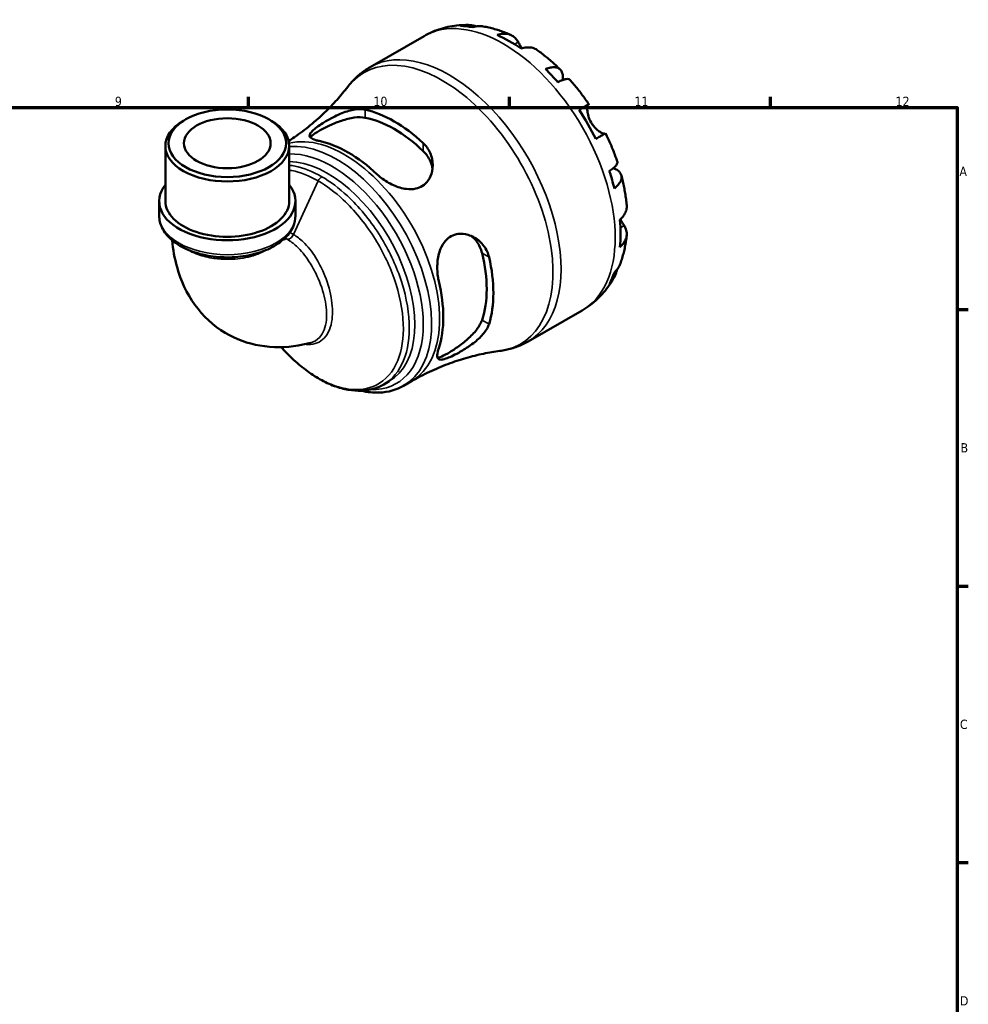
# Model space of a CAD drawing. Header units: millimetres. Extents: x 0 to 902, y 0 to 823.
# Tile 6 of 6: x 569 to 824, y 333 to 598. Entities that reach past the tile are written whole.
import ezdxf

# ---------------------------------------------------------------- set-up
doc = ezdxf.new("R2010")
doc.units = ezdxf.units.MM
for name, color, linetype, lineweight in [('Border (ISO)', 7, 'Continuous', 70), ('Visible (ISO)', 7, 'Continuous', 50), ('Visible Narrow (ISO)', 7, 'Continuous', 35)]:
    doc.layers.add(name, color=color, linetype=linetype, lineweight=lineweight)
doc.styles.add('Note Text (ISO)', font='tahoma.ttf')

# ---------------------------------------------------------------- blocks, each defined once
blk = doc.blocks.new('Borders Default Border')
at = {"layer": 'Border (ISO)'}
for p, q in [((630.75, 574), (630.75, 576.9)), ((700.83, 574), (700.83, 576.9)), ((770.92, 574), (770.92, 576.9)), ((821, 519.75), (823.9, 519.75)), ((821, 445.5), (823.9, 445.5)), ((821, 371.25), (823.9, 371.25))]:
    blk.add_line(p, q, dxfattribs=at)
at = {"layer": 'Border (ISO)', "flags": 128}
blk.add_lwpolyline([(20, 20), (20, 574), (821, 574), (821, 20), (20, 20)], dxfattribs=at)
at = {"layer": 'Border (ISO)', "color": 232, "true_color": 0xca0064, "char_height": 2.5, "attachment_point": 7, "style": 'Note Text (ISO)'}
for s, insert in [('9', (594.88, 574.35)), ('10', (664.29, 574.35)), ('11', (734.37, 574.4)), ('12', (804.46, 574.4)), ('A', (821.59, 555.62)), ('B', (821.89, 481.37)), ('C', (821.73, 407.08)), ('D', (821.73, 332.88))]:
    blk.add_mtext(s, dxfattribs=dict(at, insert=insert))

msp = doc.modelspace()

# ---------------------------------------------------------------- linework, layer by layer
at = {"layer": 'Visible (ISO)'}
for p, q in [((663.4, 584.83), (677.925, 593.194)), ((613.868, 570.797), (613.264, 570.447)), ((636.262, 570.797), (636.865, 570.447)), ((608.44, 548.865), (608.44, 563.704)), ((641.689, 548.865), (641.689, 563.704)), ((606.778, 545.007), (606.778, 548.865)), ((643.352, 545.007), (643.352, 548.865)), ((705.818, 511.17), (720.343, 519.535)), ((667.043, 499.631), (668.523, 500.483)), ((672.393, 499.278), (674.543, 500.516))]:
    msp.add_line(p, q, dxfattribs=at)
for centre, major_axis, ratio, start_param, end_param in [((700.725, 557.28), (-21.095, 36.633), 0.5780931, 5.8322823, 5.9525576), ((700.725, 557.28), (-21.095, 36.633), 0.5780931, 5.3930671, 5.6063746), ((700.725, 557.28), (-21.095, 36.633), 0.5780931, 5.0468841, 5.1671594), ((669.869, 539.511), (18.783, -32.618), 0.5780931, 2.0615542, 2.6547022), ((669.869, 539.511), (17.529, -30.439), 0.5780931, 2.039602, 2.6766544), ((700.725, 557.28), (-21.095, 36.633), 0.5780931, 4.6076689, 4.8209764), ((625.065, 563.704), (-16.625, 0), 0.5758617, 5.5016397, 10.2063236), ((657.494, 532.386), (-18.032, 31.312), 0.5780931, 5.1903808, 5.8090609), ((700.725, 557.28), (-21.095, 36.633), 0.5780931, 4.2614859, 4.3817613), ((625.065, 548.865), (-18.287, 0), 0.5758617, 5.8534856, 9.8544776), ((625.065, 548.865), (-16.625, 0), 0.5758617, 0, 3.1415927), ((700.725, 557.28), (-21.095, 36.633), 0.5780931, 3.8222708, 4.0355783), ((669.869, 539.511), (17.529, -30.439), 0.5780931, 0.4688056, 1.1058581), ((669.869, 539.511), (18.783, -32.618), 0.5780931, 0.4907579, 1.0839059), ((700.725, 557.28), (21.095, -36.633), 0.5780931, 0.3344951, 0.4547705), ((657.494, 532.386), (-18.032, 31.312), 0.5780931, 3.6195845, 4.2382646)]:
    msp.add_ellipse(centre, major_axis=major_axis, ratio=ratio, start_param=start_param, end_param=end_param, dxfattribs=at)
for major_axis in [(15.774, 0), (11.637, 0)]:
    msp.add_ellipse((625.065, 564.398), major_axis=major_axis, ratio=0.5758617, dxfattribs=at)
for points, knots in [([(677.925, 593.194), (678.645, 593.609), (679.389, 593.982), (680.911, 594.64), (681.689, 594.924), (683.265, 595.403), (684.062, 595.598), (685.664, 595.9), (686.469, 596.007), (688.074, 596.14), (688.875, 596.166), (689.671, 596.153)], [5.49972085, 5.49972085, 5.49972085, 5.49972085, 5.56615501, 5.56615501, 5.63258916, 5.63258916, 5.69902332, 5.69902332, 5.76545747, 5.76545747, 5.83189163, 5.83189163, 5.83189163, 5.83189163]), ([(687.647, 595.888), (688.21, 596.047), (688.788, 596.132), (689.871, 596.169), (690.475, 596.121), (691.342, 595.935), (691.612, 595.86), (691.875, 595.773)], [0.21343366, 0.21343366, 0.21343366, 0.21343366, 0.41600999, 0.41600999, 0.62434849, 0.62434849, 0.71922, 0.71922, 0.71922, 0.71922]), ([(693.779, 595.762), (693.357, 595.835), (692.93, 595.858), (692.04, 595.816), (691.503, 595.728), (690.967, 595.566)], [6.10244735, 6.10244735, 6.10244735, 6.10244735, 6.26990562, 6.26990562, 6.47248196, 6.47248196, 6.47248196, 6.47248196]), ([(693.779, 595.763), (694.294, 595.674), (694.805, 595.57), (695.819, 595.338), (696.322, 595.208), (697.319, 594.924), (697.814, 594.77), (698.795, 594.437), (699.281, 594.26), (700.244, 593.882), (700.722, 593.682), (701.195, 593.472)], [5.94784428, 5.94784428, 5.94784428, 5.94784428, 5.99219972, 5.99219972, 6.03655517, 6.03655517, 6.08091061, 6.08091061, 6.12526605, 6.12526605, 6.16962149, 6.16962149, 6.16962149, 6.16962149]), ([(697.543, 593.476), (698.052, 593.649), (698.549, 593.753), (699.443, 593.839), (699.919, 593.823), (700.809, 593.646), (701.222, 593.484), (701.917, 593.077), (702.263, 592.795), (702.788, 592.185), (702.988, 591.885), (703.153, 591.57)], [0.21343841, 0.21343841, 0.21343841, 0.21343841, 0.41559978, 0.41559978, 0.62400044, 0.62400044, 0.8324011, 0.8324011, 1.04178819, 1.04178819, 1.20124236, 1.20124236, 1.20124236, 1.20124236]), ([(703.153, 591.57), (703.221, 591.439), (703.297, 591.298), (703.459, 590.997), (703.545, 590.839), (703.754, 590.463), (703.879, 590.243), (704.042, 589.968), (704.07, 589.921), (704.099, 589.874)], [-0.72877811, -0.72877811, -0.72877811, -0.72877811, -0.65864576, -0.65864576, -0.58948737, -0.58948737, -0.50282865, -0.50282865, -0.48506763, -0.48506763, -0.48506763, -0.48506763]), ([(708.215, 589.433), (708.122, 589.5), (708.027, 589.561), (707.586, 589.819), (707.173, 589.981), (706.283, 590.158), (705.807, 590.174), (704.913, 590.089), (704.416, 589.984), (703.907, 589.812)], [5.814227, 5.814227, 5.814227, 5.814227, 5.87111315, 5.87111315, 6.07951382, 6.07951382, 6.28791448, 6.28791448, 6.49007585, 6.49007585, 6.49007585, 6.49007585]), ([(708.215, 589.434), (708.651, 589.124), (709.083, 588.805), (709.937, 588.153), (710.36, 587.818), (711.198, 587.134), (711.612, 586.784), (712.431, 586.069), (712.836, 585.704), (713.638, 584.96), (714.034, 584.581), (714.425, 584.195)], [0.11624927, 0.11624927, 0.11624927, 0.11624927, 0.1612114, 0.1612114, 0.20617354, 0.20617354, 0.25113567, 0.25113567, 0.2960978, 0.2960978, 0.34105993, 0.34105993, 0.34105993, 0.34105993]), ([(657.393, 579.538), (657.718, 579.961), (658.059, 580.372), (658.772, 581.17), (659.145, 581.556), (659.92, 582.298), (660.323, 582.655), (661.157, 583.336), (661.588, 583.66), (662.476, 584.272), (662.932, 584.56), (663.4, 584.83)], [5.26418401, 5.26418401, 5.26418401, 5.26418401, 5.31129137, 5.31129137, 5.35839874, 5.35839874, 5.40550611, 5.40550611, 5.45261348, 5.45261348, 5.49972085, 5.49972085, 5.49972085, 5.49972085]), ([(710.484, 584.327), (710.967, 584.519), (711.426, 584.653), (712.228, 584.806), (712.642, 584.836), (713.383, 584.768), (713.709, 584.669), (714.23, 584.39), (714.471, 584.184), (714.843, 583.656), (714.973, 583.333), (715.122, 582.661), (715.153, 582.249), (715.117, 581.656), (715.103, 581.513), (715.085, 581.368)], [0.2134337, 0.2134337, 0.2134337, 0.2134337, 0.41601, 0.41601, 0.6243485, 0.6243485, 0.832687, 0.832687, 1.0415719, 1.0415719, 1.2504568, 1.2504568, 1.4601279, 1.4601279, 1.5239813, 1.5239813, 1.5239813, 1.5239813]), ([(717.034, 581.443), (716.959, 581.527), (716.854, 581.585), (716.56, 581.662), (716.322, 581.668), (715.734, 581.575), (715.385, 581.476), (714.678, 581.222), (714.26, 581.046), (713.803, 580.826)], [5.70165265, 5.70165265, 5.70165265, 5.70165265, 5.85322864, 5.85322864, 6.06156713, 6.06156713, 6.26990562, 6.26990562, 6.47248196, 6.47248196, 6.47248196, 6.47248196]), ([(657.393, 579.538), (656.525, 578.407), (655.572, 577.252), (653.497, 574.932), (652.375, 573.766), (649.969, 571.463), (648.686, 570.325), (645.98, 568.116), (644.556, 567.044), (642.569, 565.674), (642.056, 565.331), (641.537, 564.994)], [5.26418401, 5.26418401, 5.26418401, 5.26418401, 5.31129137, 5.31129137, 5.35839874, 5.35839874, 5.40550611, 5.40550611, 5.45261348, 5.45261348, 5.46873724, 5.46873724, 5.46873724, 5.46873724]), ([(717.035, 581.443), (717.4, 581.032), (717.759, 580.616), (718.469, 579.772), (718.818, 579.344), (719.507, 578.478), (719.846, 578.039), (720.514, 577.152), (720.843, 576.703), (721.488, 575.797), (721.806, 575.339), (722.117, 574.876)], [0.44390917, 0.44390917, 0.44390917, 0.44390917, 0.48833164, 0.48833164, 0.5327541, 0.5327541, 0.57717656, 0.57717656, 0.62159902, 0.62159902, 0.66602149, 0.66602149, 0.66602149, 0.66602149]), ([(719.491, 573.374), (719.926, 573.624), (720.312, 573.846), (720.943, 574.208), (721.243, 574.38), (721.711, 574.647), (721.879, 574.743), (722.081, 574.857), (722.132, 574.885), (722.099, 574.864), (722.045, 574.831), (721.96, 574.781)], [0.21343841, 0.21343841, 0.21343841, 0.21343841, 0.41559978, 0.41559978, 0.62400044, 0.62400044, 0.8324011, 0.8324011, 1.04178819, 1.04178819, 1.20124236, 1.20124236, 1.20124236, 1.20124236]), ([(721.96, 574.781), (721.938, 574.769), (721.917, 574.75), (721.853, 574.671), (721.813, 574.588), (721.744, 574.353), (721.717, 574.199), (721.68, 573.751), (721.681, 573.431), (721.762, 572.622), (721.857, 572.125), (722.183, 571.073), (722.416, 570.528), (722.714, 570.013)], [-0.72474413, -0.72474413, -0.72474413, -0.72474413, -0.68292689, -0.68292689, -0.58946764, -0.58946764, -0.49014387, -0.49014387, -0.34933517, -0.34933517, -0.17856496, -0.17856496, 0, 0, 0, 0]), ([(649.716, 565.003), (649.387, 565.071), (649.087, 565.145), (648.132, 565.428), (647.648, 565.663), (647.116, 566.219), (647.077, 566.543), (647.448, 567.237), (647.743, 567.573), (648.528, 568.27), (648.959, 568.606), (649.991, 569.341), (650.583, 569.731), (652.077, 570.645), (652.996, 571.157), (655.172, 572.225), (656.447, 572.743), (658.781, 573.4), (659.855, 573.572), (661.275, 573.553), (661.699, 573.507), (662.091, 573.419)], [-3.0744805, -3.0744805, -3.0744805, -3.0744805, -2.9275472, -2.9275472, -2.5564656, -2.5564656, -2.1770295, -2.1770295, -1.8962541, -1.8962541, -1.6711798, -1.6711798, -1.4362173, -1.4362173, -1.1221314, -1.1221314, -0.7060755, -0.7060755, -0.3297742, -0.3297742, -0.1550611, -0.1550611, -0.1550611, -0.1550611]), ([(647.353, 565.976), (647.463, 566.129), (647.621, 566.295), (648.268, 566.848), (648.932, 567.286), (650.501, 568.189), (651.481, 568.699), (653.581, 569.662), (654.702, 570.112), (656.86, 570.829), (658.051, 571.133), (660.26, 571.43), (661.278, 571.421), (662.091, 571.262)], [2.2364074, 2.2364074, 2.2364074, 2.2364074, 2.3942509, 2.3942509, 2.7271193, 2.7271193, 3.0599876, 3.0599876, 3.392856, 3.392856, 3.755796, 3.755796, 4.1187359, 4.1187359, 4.1187359, 4.1187359]), ([(722.714, 570.013), (722.885, 569.717), (723.074, 569.435), (723.496, 568.885), (723.728, 568.622), (724.287, 568.066), (724.614, 567.797), (725.215, 567.376), (725.486, 567.223), (725.878, 567.047), (726.018, 567), (726.246, 566.951), (726.334, 566.948), (726.403, 566.964), (726.406, 566.965), (726.41, 566.966)], [0, 0, 0, 0, 0.10230486, 0.10230486, 0.2116531, 0.2116531, 0.35868741, 0.35868741, 0.49861539, 0.49861539, 0.59613895, 0.59613895, 0.69034298, 0.69034298, 0.69546075, 0.69546075, 0.69546075, 0.69546075]), ([(726.617, 567.082), (726.616, 567.082), (726.566, 567.054), (726.379, 566.949), (726.211, 566.853), (725.743, 566.585), (725.443, 566.414), (724.812, 566.052), (724.426, 565.83), (723.991, 565.58)], [5.6921627, 5.6921627, 5.6921627, 5.6921627, 5.87111315, 5.87111315, 6.07951382, 6.07951382, 6.28791448, 6.28791448, 6.49007585, 6.49007585, 6.49007585, 6.49007585]), ([(726.617, 567.082), (726.862, 566.581), (727.1, 566.077), (727.563, 565.064), (727.787, 564.555), (728.222, 563.533), (728.432, 563.02), (728.838, 561.99), (729.034, 561.473), (729.411, 560.436), (729.592, 559.916), (729.765, 559.395)], [0.90478121, 0.90478121, 0.90478121, 0.90478121, 0.94920516, 0.94920516, 0.9936291, 0.9936291, 1.03805305, 1.03805305, 1.082477, 1.082477, 1.12690095, 1.12690095, 1.12690095, 1.12690095]), ([(677.647, 564.461), (678.042, 564.094), (678.394, 563.69), (679.36, 562.332), (679.804, 561.284), (680.26, 559.114), (680.271, 557.985), (679.862, 555.977), (679.492, 555.081), (678.532, 553.772), (678.041, 553.303), (676.922, 552.594), (676.321, 552.351), (674.871, 552.031), (674.022, 552.011), (671.985, 552.258), (670.799, 552.625), (668.491, 553.658), (667.371, 554.336), (665.987, 555.404), (665.616, 555.72), (665.273, 556.045)], [-3.1190111, -3.1190111, -3.1190111, -3.1190111, -2.9425218, -2.9425218, -2.5658323, -2.5658323, -2.1866341, -2.1866341, -1.8519842, -1.8519842, -1.611527, -1.611527, -1.3870833, -1.3870833, -1.11061, -1.11061, -0.7372166, -0.7372166, -0.3497412, -0.3497412, -0.1958212, -0.1958212, -0.1958212, -0.1958212]), ([(677.647, 562.304), (678.459, 561.527), (679.141, 560.558), (679.867, 558.851), (680.053, 558.155), (680.144, 557.475)], [-1.39161666, -1.39161666, -1.39161666, -1.39161666, -1.02867671, -1.02867671, -0.79561223, -0.79561223, -0.79561223, -0.79561223]), ([(727.604, 556.923), (728.024, 557.207), (728.386, 557.48), (728.961, 557.961), (729.222, 558.213), (729.599, 558.671), (729.714, 558.878), (729.796, 559.169), (729.799, 559.288), (729.764, 559.394)], [0.21343366, 0.21343366, 0.21343366, 0.21343366, 0.41600999, 0.41600999, 0.62434849, 0.62434849, 0.83268698, 0.83268698, 0.98494747, 0.98494747, 0.98494747, 0.98494747]), ([(728.697, 557.74), (728.845, 557.68), (728.988, 557.616), (729.531, 557.347), (729.871, 557.115), (730.377, 556.654), (730.59, 556.382), (730.859, 555.799), (730.916, 555.489), (730.895, 554.903), (730.816, 554.572), (730.503, 553.9), (730.269, 553.558), (729.734, 552.944), (729.388, 552.615), (728.979, 552.293)], [5.1559849, 5.1559849, 5.1559849, 5.1559849, 5.2257877, 5.2257877, 5.4354588, 5.4354588, 5.6443437, 5.6443437, 5.8532286, 5.8532286, 6.0615671, 6.0615671, 6.2699056, 6.2699056, 6.472482, 6.472482, 6.472482, 6.472482]), ([(730.844, 555.758), (730.983, 555.226), (731.113, 554.694), (731.358, 553.627), (731.471, 553.094), (731.681, 552.027), (731.778, 551.493), (731.952, 550.425), (732.031, 549.892), (732.17, 548.825), (732.23, 548.292), (732.281, 547.759)], [1.22971803, 1.22971803, 1.22971803, 1.22971803, 1.27467611, 1.27467611, 1.31963419, 1.31963419, 1.36459227, 1.36459227, 1.40955035, 1.40955035, 1.45450843, 1.45450843, 1.45450843, 1.45450843]), ([(730.447, 543.844), (730.851, 544.197), (731.191, 544.574), (731.713, 545.302), (731.939, 545.721), (732.232, 546.577), (732.299, 547.014), (732.298, 547.526), (732.292, 547.642), (732.28, 547.759)], [0.21343841, 0.21343841, 0.21343841, 0.21343841, 0.41559978, 0.41559978, 0.62400044, 0.62400044, 0.8324011, 0.8324011, 0.89094993, 0.89094993, 0.89094993, 0.89094993]), ([(606.778, 545.007), (606.778, 543.874), (607.051, 542.746), (608.105, 540.57), (608.918, 539.535), (611.055, 537.601), (612.427, 536.727), (615.559, 535.281), (617.327, 534.717), (621.049, 533.959), (622.999, 533.763), (626.898, 533.749), (628.845, 533.929), (632.561, 534.652), (634.328, 535.196), (637.52, 536.62), (638.942, 537.502), (641.249, 539.55), (642.147, 540.714), (643.127, 542.954), (643.352, 543.979), (643.352, 545.007)], [2.3561945, 2.3561945, 2.3561945, 2.3561945, 2.628035, 2.628035, 2.9227794, 2.9227794, 3.2510811, 3.2510811, 3.587041, 3.587041, 3.9205971, 3.9205971, 4.2528553, 4.2528553, 4.5863112, 4.5863112, 4.92222, 4.92222, 5.2511013, 5.2511013, 5.4977871, 5.4977871, 5.4977871, 5.4977871]), ([(731.614, 542.275), (731.803, 541.976), (731.962, 541.654), (732.226, 540.897), (732.297, 540.458), (732.299, 539.656), (732.232, 539.219), (731.939, 538.363), (731.713, 537.944), (731.191, 537.216), (730.851, 536.839), (730.447, 536.486)], [5.50227189, 5.50227189, 5.50227189, 5.50227189, 5.66172607, 5.66172607, 5.87111315, 5.87111315, 6.07951382, 6.07951382, 6.28791448, 6.28791448, 6.49007585, 6.49007585, 6.49007585, 6.49007585]), ([(730.597, 543.979), (730.693, 543.805), (730.788, 543.638), (731.011, 543.254), (731.136, 543.046), (731.377, 542.651), (731.492, 542.466), (731.603, 542.292), (731.608, 542.283), (731.614, 542.275)], [-2.64714665, -2.64714665, -2.64714665, -2.64714665, -2.58338701, -2.58338701, -2.49547573, -2.49547573, -2.40310236, -2.40310236, -2.39831682, -2.39831682, -2.39831682, -2.39831682]), ([(681.832, 527.364), (681.727, 527.804), (681.641, 528.262), (681.411, 529.918), (681.375, 531.17), (681.594, 533.659), (681.856, 534.899), (682.647, 536.836), (683.086, 537.584), (684.084, 538.709), (684.591, 539.118), (685.745, 539.746), (686.38, 539.946), (687.918, 540.148), (688.822, 540.058), (690.835, 539.475), (691.92, 538.859), (693.655, 537.299), (694.339, 536.388), (695.031, 534.872), (695.202, 534.369), (695.322, 533.847)], [-3.0744805, -3.0744805, -3.0744805, -3.0744805, -2.9275472, -2.9275472, -2.5564656, -2.5564656, -2.1770295, -2.1770295, -1.8962541, -1.8962541, -1.6711798, -1.6711798, -1.4362173, -1.4362173, -1.1221314, -1.1221314, -0.7060755, -0.7060755, -0.3297742, -0.3297742, -0.1550611, -0.1550611, -0.1550611, -0.1550611]), ([(690.503, 539.518), (691.053, 539.096), (691.569, 538.581), (692.689, 537.091), (693.189, 536.015), (693.456, 534.921)], [3.52054114, 3.52054114, 3.52054114, 3.52054114, 3.75579597, 3.75579597, 4.11873592, 4.11873592, 4.11873592, 4.11873592]), ([(732.278, 539.654), (732.224, 539.139), (732.159, 538.626), (732.006, 537.602), (731.917, 537.092), (731.717, 536.076), (731.604, 535.571), (731.354, 534.565), (731.216, 534.064), (730.913, 533.069), (730.748, 532.575), (730.569, 532.084)], [1.68441091, 1.68441091, 1.68441091, 1.68441091, 1.7287646, 1.7287646, 1.77311828, 1.77311828, 1.81747196, 1.81747196, 1.86182565, 1.86182565, 1.90617933, 1.90617933, 1.90617933, 1.90617933]), ([(610.276, 538.317), (610.49, 535.885), (610.908, 533.465), (612.568, 527.567), (614.117, 524.114), (618.506, 518.044), (621.291, 515.416), (627.401, 511.772), (630.6, 510.623), (637.3, 509.465), (640.788, 509.542), (645.235, 510.294), (646.354, 510.543), (647.453, 510.842)], [3.238184, 3.238184, 3.238184, 3.238184, 3.41462, 3.41462, 3.6748372, 3.6748372, 3.9200807, 3.9200807, 4.1377047, 4.1377047, 4.374195, 4.374195, 4.4554889, 4.4554889, 4.4554889, 4.4554889]), ([(640.48, 538.881), (640.515, 538.781), (640.547, 538.701), (640.618, 538.539), (640.646, 538.493), (640.646, 538.493)], [3.46593799, 3.46593799, 3.46593799, 3.46593799, 3.52493651, 3.52493651, 3.62499696, 3.62499696, 3.62499696, 3.62499696]), ([(728.979, 529.728), (729.388, 530.11), (729.734, 530.53), (730.22, 531.284), (730.418, 531.674), (730.569, 532.084)], [0.21343366, 0.21343366, 0.21343366, 0.21343366, 0.41600999, 0.41600999, 0.58712471, 0.58712471, 0.58712471, 0.58712471]), ([(729.631, 530.431), (729.574, 530.147), (729.5, 529.863), (729.222, 529.008), (728.961, 528.463), (728.386, 527.545), (728.024, 527.088), (727.604, 526.682)], [5.96209639, 5.96209639, 5.96209639, 5.96209639, 6.06156713, 6.06156713, 6.26990562, 6.26990562, 6.47248196, 6.47248196, 6.47248196, 6.47248196]), ([(728.866, 528.331), (728.477, 527.627), (728.052, 526.937), (727.127, 525.596), (726.628, 524.944), (725.555, 523.692), (724.982, 523.091), (723.766, 521.953), (723.123, 521.416), (721.776, 520.416), (721.072, 519.954), (720.343, 519.535)], [2.02205028, 2.02205028, 2.02205028, 2.02205028, 2.08926586, 2.08926586, 2.15648145, 2.15648145, 2.22369703, 2.22369703, 2.29091262, 2.29091262, 2.3581282, 2.3581282, 2.3581282, 2.3581282]), ([(695.322, 515.861), (695.201, 515.474), (695.028, 515.079), (694.332, 513.833), (693.647, 512.989), (691.993, 511.374), (691.019, 510.601), (689.074, 509.26), (688.113, 508.676), (686.497, 507.79), (685.845, 507.461), (684.67, 506.922), (684.159, 506.714), (683.156, 506.376), (682.713, 506.282), (681.908, 506.286), (681.632, 506.464), (681.373, 507.176), (681.4, 507.725), (681.633, 508.732), (681.722, 509.043), (681.832, 509.378)], [-3.1190111, -3.1190111, -3.1190111, -3.1190111, -2.9425218, -2.9425218, -2.5658323, -2.5658323, -2.1866341, -2.1866341, -1.8519842, -1.8519842, -1.611527, -1.611527, -1.3870833, -1.3870833, -1.11061, -1.11061, -0.7372166, -0.7372166, -0.3497412, -0.3497412, -0.1958212, -0.1958212, -0.1958212, -0.1958212]), ([(693.456, 516.935), (693.189, 516.15), (692.689, 515.262), (691.329, 513.494), (690.471, 512.613), (688.772, 511.101), (687.822, 510.355), (685.937, 509.019), (685.005, 508.426), (684.221, 507.974), (683.436, 507.523), (682.724, 507.169), (681.917, 506.89), (681.693, 506.837), (681.504, 506.819)], [-1.3916167, -1.3916167, -1.3916167, -1.3916167, -1.0286767, -1.0286767, -0.6657368, -0.6657368, -0.3328684, -0.3328684, 0, 0, 0, 0.3328684, 0.3328684, 0.4914653, 0.4914653, 0.4914653, 0.4914653]), ([(705.818, 511.17), (705.35, 510.901), (704.872, 510.651), (703.896, 510.19), (703.4, 509.98), (702.393, 509.6), (701.882, 509.431), (700.851, 509.133), (700.33, 509.004), (699.282, 508.788), (698.755, 508.7), (698.226, 508.631)], [2.3581282, 2.3581282, 2.3581282, 2.3581282, 2.40523557, 2.40523557, 2.45234294, 2.45234294, 2.49945031, 2.49945031, 2.54655768, 2.54655768, 2.59366505, 2.59366505, 2.59366505, 2.59366505]), ([(667.043, 499.631), (666.156, 499.12), (665.204, 498.721), (663.191, 498.155), (662.128, 497.992), (659.899, 497.902), (658.731, 497.985), (656.314, 498.402), (655.064, 498.745), (652.527, 499.684), (651.24, 500.286), (648.67, 501.728), (647.388, 502.569), (644.868, 504.465), (643.629, 505.519), (641.442, 507.604), (640.482, 508.604), (639.553, 509.657)], [3.9289356, 3.9289356, 3.9289356, 3.9289356, 4.0744526, 4.0744526, 4.2225349, 4.2225349, 4.3765592, 4.3765592, 4.5363861, 4.5363861, 4.6995607, 4.6995607, 4.8638632, 4.8638632, 5.0281428, 5.0281428, 5.1625281, 5.1625281, 5.1625281, 5.1625281]), ([(674.543, 500.516), (676.115, 501.422), (677.725, 502.263), (680.977, 503.798), (682.618, 504.492), (685.887, 505.725), (687.515, 506.263), (690.715, 507.187), (692.286, 507.573), (695.335, 508.203), (696.812, 508.448), (698.226, 508.631)], [2.3581282, 2.3581282, 2.3581282, 2.3581282, 2.40523557, 2.40523557, 2.45234294, 2.45234294, 2.49945031, 2.49945031, 2.54655768, 2.54655768, 2.59366505, 2.59366505, 2.59366505, 2.59366505]), ([(672.393, 499.278), (670.458, 498.164), (668.242, 497.552), (664.302, 497.39), (662.647, 497.559), (660.965, 497.945)], [2.3581282, 2.3581282, 2.3581282, 2.3581282, 2.65134297, 2.65134297, 2.85073769, 2.85073769, 2.85073769, 2.85073769])]:
    msp.add_open_spline(points, degree=3, knots=knots, dxfattribs=at)
at = {"layer": 'Visible Narrow (ISO)'}
for p, q in [((703.153, 591.57), (702.14, 590.987)), ((721.96, 574.781), (719.498, 573.364)), ((662.091, 571.262), (662.091, 573.419)), ((677.647, 564.461), (677.647, 562.304)), ((649.452, 554.281), (642.834, 539.9)), ((731.614, 542.275), (730.585, 541.682)), ((693.456, 534.921), (695.322, 533.847)), ((695.322, 515.861), (693.456, 516.935))]:
    msp.add_line(p, q, dxfattribs=at)
for centre, major_axis, ratio, start_param, end_param in [((699.134, 556.364), (-21.209, 36.83), 0.5780931, 3.1415927, 6.2831853), ((684.609, 548), (21.209, -36.83), 0.5780931, 0, 3.1415927), ((682.728, 546.917), (-20.996, 36.46), 0.5780931, 2.9060558, 6.5187222), ((656.515, 531.822), (-18.028, 31.305), 0.5780931, 3.1415927, 6.1210502), ((654.365, 530.584), (18.028, -31.305), 0.5780931, 0, 2.8773983), ((653.173, 529.897), (17.285, -30.016), 0.5780931, 5.9365328, 9.1293165), ((651.98, 529.21), (-16.543, 28.727), 0.5780931, 3.1415927, 5.9542305), ((650.425, 554.027), (-0.848, -1.473), 0.5780931, 3.9250571, 4.8693224), ((625.065, 545.007), (18.287, 0), 0.5758617, 3.1415927, 6.2831853), ((641.861, 540.154), (-0.848, -1.473), 0.5780931, 0.1232906, 1.7277297)]:
    msp.add_ellipse(centre, major_axis=major_axis, ratio=ratio, start_param=start_param, end_param=end_param, dxfattribs=at)
for points, knots in [([(650.425, 555.417), (647.98, 556.825), (645.536, 557.788), (642.698, 558.363), (642.19, 558.443), (641.69, 558.498)], [-7.85398163, -7.85398163, -7.85398163, -7.85398163, -7.54098715, -7.54098715, -7.47176144, -7.47176144, -7.47176144, -7.47176144]), ([(641.689, 557.178), (641.921, 557.142), (642.154, 557.1), (644.664, 556.599), (647.058, 555.66), (649.452, 554.281)], [7.50876531, 7.50876531, 7.50876531, 7.50876531, 7.54098715, 7.54098715, 7.85398163, 7.85398163, 7.85398163, 7.85398163]), ([(667.043, 499.631), (669.387, 500.983), (671.228, 503.204), (673.542, 508.919), (674.053, 512.37), (673.728, 520.089), (672.85, 524.376), (669.948, 532.57), (668.03, 536.475), (663.278, 543.907), (660.397, 547.393), (655.089, 552.328), (652.757, 554.074), (650.425, 555.417)], [-3.9289356, -3.9289356, -3.9289356, -3.9289356, -3.5049459, -3.5049459, -3.093338, -3.093338, -2.6689954, -2.6689954, -2.2807302, -2.2807302, -1.8691426, -1.8691426, -1.5707963, -1.5707963, -1.5707963, -1.5707963]), ([(649.452, 554.281), (651.734, 552.967), (654.015, 551.254), (659.202, 546.413), (662.012, 542.993), (666.637, 535.713), (668.499, 531.891), (671.31, 523.883), (672.155, 519.698), (672.451, 512.169), (671.944, 508.806), (669.582, 503.011), (667.58, 500.733), (662.871, 498.388), (660.327, 498.026), (654.076, 498.883), (650.243, 500.569), (644.117, 505.014), (641.76, 507.183), (639.569, 509.658)], [1.5707963, 1.5707963, 1.5707963, 1.5707963, 1.8691426, 1.8691426, 2.2807302, 2.2807302, 2.6689954, 2.6689954, 3.093338, 3.093338, 3.5049459, 3.5049459, 3.9630441, 3.9630441, 4.3491816, 4.3491816, 4.8414061, 4.8414061, 5.1604679, 5.1604679, 5.1604679, 5.1604679]), ([(645.857, 510.448), (646.177, 510.399), (646.49, 510.371), (648.505, 510.322), (649.993, 510.93), (652.21, 513.27), (652.923, 515.018), (653.414, 518.882), (653.319, 520.903), (652.544, 525.189), (651.848, 527.463), (650.301, 531.045), (649.603, 532.399), (647.82, 535.268), (646.679, 536.734), (644.602, 538.718), (643.727, 539.387), (642.834, 539.9)], [0.3301807, 0.3301807, 0.3301807, 0.3301807, 0.4184939, 0.4184939, 0.9101306, 0.9101306, 1.4115268, 1.4115268, 1.8386535, 1.8386535, 2.2801628, 2.2801628, 2.5582447, 2.5582447, 2.9087935, 2.9087935, 3.1415927, 3.1415927, 3.1415927, 3.1415927]), ([(641.124, 538.632), (641.973, 538.143), (642.818, 537.503), (644.848, 535.603), (645.987, 534.197), (647.788, 531.453), (648.503, 530.16), (650.1, 526.751), (650.835, 524.595), (651.693, 520.544), (651.834, 518.641), (651.46, 515.006), (650.822, 513.366), (649.148, 511.571), (648.355, 511.092), (647.451, 510.844)], [-3.1415927, -3.1415927, -3.1415927, -3.1415927, -2.9087935, -2.9087935, -2.5582447, -2.5582447, -2.2801628, -2.2801628, -1.8386535, -1.8386535, -1.4115268, -1.4115268, -0.9101306, -0.9101306, -0.5984194, -0.5984194, -0.5984194, -0.5984194]), ([(614.304, 535.864), (614.365, 535.828), (614.426, 535.792), (614.487, 535.757), (615.17, 535.364), (615.925, 535.005), (618.029, 534.193), (619.445, 533.814), (622.25, 533.349), (623.617, 533.236), (626.898, 533.222), (628.866, 533.436), (632.446, 534.263), (634.124, 534.89), (635.654, 535.745), (635.798, 535.829), (635.938, 535.915)], [-0.0290661, -0.0290661, -0.0290661, -0.0290661, 0, 0, 0, 0.3223606, 0.3223606, 0.8381376, 0.8381376, 1.2894404, 1.2894404, 1.9341944, 1.9341944, 2.5789912, 2.5789912, 2.6473405, 2.6473405, 2.6473405, 2.6473405])]:
    msp.add_open_spline(points, degree=3, knots=knots, dxfattribs=at)
for points in [[(642.834, 539.9), (642.495, 540.096), (642.154, 540.268), (641.812, 540.418)], [(640.544, 538.942), (640.737, 538.847), (640.93, 538.743), (641.124, 538.632)]]:
    msp.add_open_spline(points, degree=3, dxfattribs=at)

# ---------------------------------------------------------------- block references
msp.add_blockref('Borders Default Border', (0, 0))

doc.saveas('drawing.dxf')
